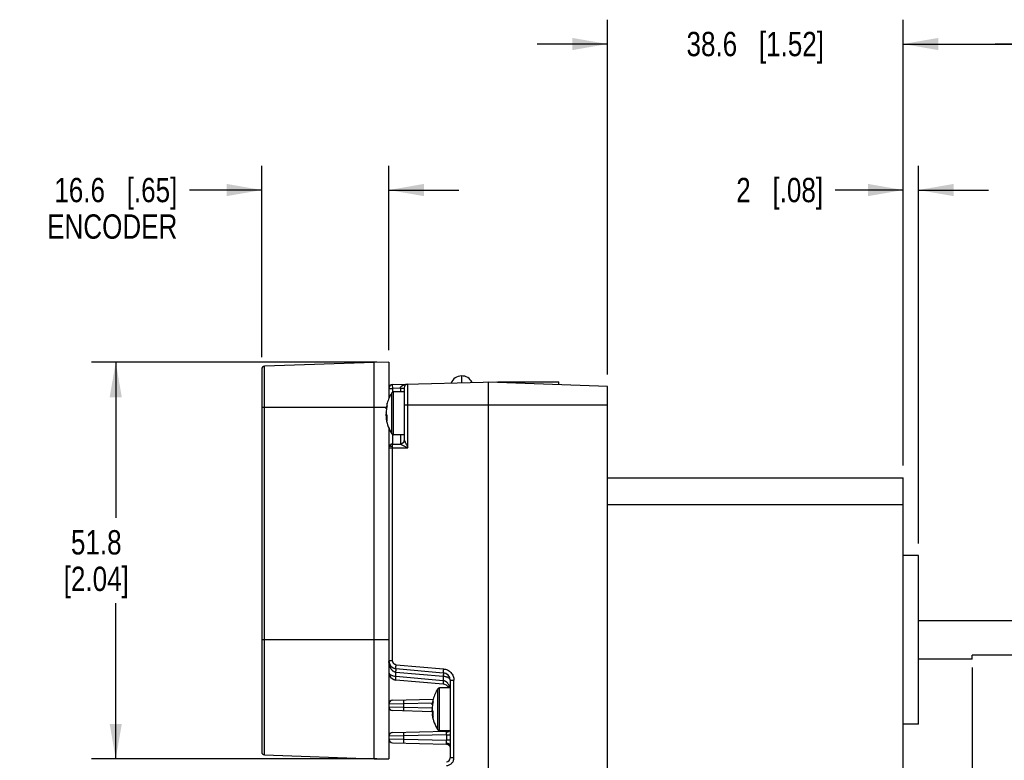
# Model space of a CAD drawing. Header units: inches. Extents: x 0 to 22, y 0 to 17.
# Tile 9 of 32: x 5.3 to 10.4, y 6.3 to 10.1. Entities that reach past the tile are written whole.
import ezdxf

# ---------------------------------------------------------------- set-up
doc = ezdxf.new("R2010")
doc.units = ezdxf.units.IN
doc.header["$LTSCALE"] = 1.21
doc.header["$MEASUREMENT"] = 0
doc.layers.get('0').update_dxf_attribs({"linetype": 'CONTINUOUS'})
doc.layers.add('DIMENSIONS', color=7, linetype='CONTINUOUS')
doc.styles.get("Standard").update_dxf_attribs({"font": 'txt', "width": 0.8})
doc.dimstyles.new('DIMSTYLE_1', dxfattribs={"dimtxt": 0.125, "dimasz": 0.18, "dimexe": 0.18, "dimexo": 0.0625, "dimgap": 0.09, "dimtad": 0, "dimtih": 1, "dimtoh": 1, "dimdec": 1, "dimdsep": 46, "dimtxsty": 'STANDARD', "dimblk": '_FILLED', "dimblk1": '_FILLED', "dimblk2": '_FILLED', "dimcen": 0.09, "dimadec": 0, "dimazin": 0, "dimtfac": 1, "dimtdec": 1, "dimtofl": 0, "dimtmove": 0, "dimatfit": 3, "dimldrblk": '_FILLED', "dimfxl": 1, "dimtolj": 1, "dimarcsym": 0})
doc.dimstyles.new('DIMSTYLE_5', dxfattribs={"dimtxt": 0.125, "dimasz": 0.18, "dimexe": 0.18, "dimexo": 0.0625, "dimgap": 0.09, "dimtad": 0, "dimtih": 1, "dimtoh": 1, "dimdec": 1, "dimdsep": 46, "dimtxsty": 'STANDARD', "dimblk": '_FILLED', "dimblk1": '_FILLED', "dimblk2": '_FILLED', "dimcen": 0.09, "dimadec": 0, "dimazin": 0, "dimtp": 0.1, "dimtm": 0.1, "dimtfac": 1, "dimtdec": 1, "dimtofl": 0, "dimtmove": 0, "dimatfit": 3, "dimldrblk": '_FILLED', "dimfxl": 1, "dimtolj": 1, "dimarcsym": 0})

# ---------------------------------------------------------------- blocks, each defined once
blk = doc.blocks.new('_FILLED')
at = {"color": 0, "linetype": 'BYBLOCK'}
blk.add_solid([(0, 0), (-1, 0.174), (-1, -0.174)], dxfattribs=at)
blk = doc.blocks.new('*D9')
at = {"layer": 'DIMENSIONS', "color": 2, "linetype": 'CONTINUOUS'}
for p, q in [((10.1978, 6.7347), (10.1978, 5.1448)), ((10.7883, 6.7347), (10.7883, 5.1448)), ((10.1978, 5.2698), (10.4931, 5.2698)), ((10.7883, 5.2698), (10.4931, 5.2698)), ((10.4931, 5.2698), (10.9791, 5.2698))]:
    blk.add_line(p, q, dxfattribs=at)
at = {"layer": 'DIMENSIONS', "color": 2, "linetype": 'CONTINUOUS', "xscale": 0.18, "yscale": 0.18, "zscale": 0.18, "rotation": 180}
blk.add_blockref('_FILLED', (10.1978, 5.2698), dxfattribs=at)
at = {"layer": 'DIMENSIONS', "color": 2, "linetype": 'CONTINUOUS', "xscale": 0.18, "yscale": 0.18, "zscale": 0.18}
blk.add_blockref('_FILLED', (10.7883, 5.2698), dxfattribs=at)
at = {"layer": 'DIMENSIONS', "color": 2, "linetype": 'CONTINUOUS', "insert": (11.0416, 5.3323), "char_height": 0.125, "width": 1.325, "attachment_point": 1, "line_spacing_factor": 0.9}
blk.add_mtext('15{\\Ftxt.shx;\\W1.000000;\\H0.125000; }[.59] FLAT', dxfattribs=at)
blk = doc.blocks.new('*D11')
at = {"layer": 'DIMENSIONS', "color": 2, "linetype": 'CONTINUOUS'}
for p, q in [((6.5487, 8.3288), (6.5487, 9.3118)), ((7.2017, 8.3647), (7.2017, 9.3118)), ((6.5487, 9.1868), (6.1776, 9.1868)), ((7.2017, 9.1868), (7.5617, 9.1868))]:
    blk.add_line(p, q, dxfattribs=at)
at = {"layer": 'DIMENSIONS', "color": 2, "linetype": 'CONTINUOUS', "xscale": 0.18, "yscale": 0.18, "zscale": 0.18}
blk.add_blockref('_FILLED', (6.5487, 9.1868), dxfattribs=at)
at = {"layer": 'DIMENSIONS', "color": 2, "linetype": 'CONTINUOUS', "xscale": 0.18, "yscale": 0.18, "zscale": 0.18, "rotation": 180}
blk.add_blockref('_FILLED', (7.2017, 9.1868), dxfattribs=at)
at = {"layer": 'DIMENSIONS', "color": 2, "linetype": 'CONTINUOUS', "insert": (6.1151, 9.2493), "char_height": 0.125, "width": 1.025, "attachment_point": 3, "line_spacing_factor": 0.9}
blk.add_mtext('16.6{\\Ftxt.shx;\\W1.000000;\\H0.125000; }[.65]\\PENCODER', dxfattribs=at)
blk = doc.blocks.new('*D14')
at = {"layer": 'DIMENSIONS', "color": 2, "linetype": 'CONTINUOUS'}
for p, q in [((8.3238, 8.2396), (8.3238, 10.0618)), ((9.8435, 7.7711), (9.8435, 10.0618)), ((8.3238, 9.9368), (7.9638, 9.9368)), ((9.8435, 9.9368), (10.2035, 9.9368))]:
    blk.add_line(p, q, dxfattribs=at)
at = {"layer": 'DIMENSIONS', "color": 2, "linetype": 'CONTINUOUS', "xscale": 0.18, "yscale": 0.18, "zscale": 0.18}
blk.add_blockref('_FILLED', (8.3238, 9.9368), dxfattribs=at)
at = {"layer": 'DIMENSIONS', "color": 2, "linetype": 'CONTINUOUS', "xscale": 0.18, "yscale": 0.18, "zscale": 0.18, "rotation": 180}
blk.add_blockref('_FILLED', (9.8435, 9.9368), dxfattribs=at)
at = {"layer": 'DIMENSIONS', "color": 2, "linetype": 'CONTINUOUS', "insert": (9.0836, 9.9993), "char_height": 0.125, "width": 1.125, "attachment_point": 2, "line_spacing_factor": 0.9}
blk.add_mtext('38.6{\\Ftxt.shx;\\W1.000000;\\H0.125000; }[1.52]', dxfattribs=at)
blk = doc.blocks.new('*D15')
at = {"layer": 'DIMENSIONS', "color": 2, "linetype": 'CONTINUOUS'}
for p, q in [((9.8435, 7.7711), (9.8435, 9.3118)), ((9.9222, 7.3715), (9.9222, 9.3118)), ((9.8435, 9.1868), (9.4945, 9.1868)), ((9.9222, 9.1868), (10.2822, 9.1868))]:
    blk.add_line(p, q, dxfattribs=at)
at = {"layer": 'DIMENSIONS', "color": 2, "linetype": 'CONTINUOUS', "xscale": 0.18, "yscale": 0.18, "zscale": 0.18}
blk.add_blockref('_FILLED', (9.8435, 9.1868), dxfattribs=at)
at = {"layer": 'DIMENSIONS', "color": 2, "linetype": 'CONTINUOUS', "xscale": 0.18, "yscale": 0.18, "zscale": 0.18, "rotation": 180}
blk.add_blockref('_FILLED', (9.9222, 9.1868), dxfattribs=at)
at = {"layer": 'DIMENSIONS', "color": 2, "linetype": 'CONTINUOUS', "insert": (9.432, 9.2493), "char_height": 0.125, "width": 0.725, "attachment_point": 3, "line_spacing_factor": 0.9}
blk.add_mtext('2{\\Ftxt.shx;\\W1.000000;\\H0.125000; }[.08]', dxfattribs=at)
blk = doc.blocks.new('*D16')
at = {"layer": 'DIMENSIONS', "color": 2, "linetype": 'CONTINUOUS'}
for p, q in [((9.8435, 7.7711), (9.8435, 10.0618)), ((10.7883, 7.0369), (10.7883, 10.0618)), ((9.8435, 9.9368), (10.3159, 9.9368)), ((10.7883, 9.9368), (10.3159, 9.9368)), ((10.3159, 9.9368), (10.9164, 9.9368))]:
    blk.add_line(p, q, dxfattribs=at)
at = {"layer": 'DIMENSIONS', "color": 2, "linetype": 'CONTINUOUS', "xscale": 0.18, "yscale": 0.18, "zscale": 0.18, "rotation": 180}
blk.add_blockref('_FILLED', (9.8435, 9.9368), dxfattribs=at)
at = {"layer": 'DIMENSIONS', "color": 2, "linetype": 'CONTINUOUS', "xscale": 0.18, "yscale": 0.18, "zscale": 0.18}
blk.add_blockref('_FILLED', (10.7883, 9.9368), dxfattribs=at)
at = {"layer": 'DIMENSIONS', "color": 2, "linetype": 'CONTINUOUS', "insert": (10.9789, 9.9993), "char_height": 0.125, "width": 0.825, "attachment_point": 1, "line_spacing_factor": 0.9}
blk.add_mtext('24{\\Ftxt.shx;\\W1.000000;\\H0.125000; }[.94]', dxfattribs=at)
blk = doc.blocks.new('*D18')
at = {"layer": 'DIMENSIONS', "color": 2, "linetype": 'CONTINUOUS'}
for p, q in [((7.1392, 8.3022), (5.6737, 8.3022)), ((5.7987, 8.3022), (5.7987, 7.5022)), ((5.7987, 6.2646), (5.7987, 7.0647)), ((7.1392, 6.2646), (5.6737, 6.2646))]:
    blk.add_line(p, q, dxfattribs=at)
at = {"layer": 'DIMENSIONS', "color": 2, "linetype": 'CONTINUOUS', "xscale": 0.18, "yscale": 0.18, "zscale": 0.18}
for p, rotation in [((5.7987, 8.3022), 90), ((5.7987, 6.2646), 270)]:
    blk.add_blockref('_FILLED', p, dxfattribs=dict(at, rotation=rotation))
at = {"layer": 'DIMENSIONS', "color": 2, "linetype": 'CONTINUOUS', "insert": (5.6987, 7.4397), "char_height": 0.125, "width": 0.6, "attachment_point": 2, "line_spacing_factor": 0.9}
blk.add_mtext('51.8\\P[2.04]', dxfattribs=at)

msp = doc.modelspace()

# ---------------------------------------------------------------- linework, layer by layer
at = {"color": 7, "linetype": 'CONTINUOUS'}
for p, q in [((7.1267, 8.3009), (6.5632, 8.2812)), ((7.2017, 8.3022), (7.1267, 8.3009)), ((7.1267, 6.2659), (7.1267, 8.3009)), ((7.2017, 8.3022), (7.2017, 8.1168)), ((6.5487, 8.2663), (6.5487, 6.3006)), ((6.5632, 6.2856), (6.5632, 8.2812)), ((7.2209, 8.1877), (7.7529, 8.2016)), ((7.5757, 8.1969), (7.5757, 8.2318)), ((7.7135, 6.0198), (7.7135, 8.2006)), ((8.3238, 8.1771), (7.7135, 8.2006)), ((7.7293, 8.1999), (7.7293, 8.201)), ((7.7372, 8.1996), (7.7372, 8.2012)), ((7.753, 8.199), (7.7529, 8.2016)), ((7.7608, 8.1987), (7.7608, 8.2023)), ((7.7608, 8.2023), (8.0738, 8.2023)), ((8.0738, 8.1867), (8.0738, 8.2023)), ((7.2017, 8.168), (7.2214, 8.168)), ((7.2165, 7.9344), (7.2165, 8.145)), ((7.2214, 8.168), (7.2209, 8.1877)), ((7.2608, 8.169), (7.2214, 8.168)), ((7.2214, 8.1491), (7.2214, 8.168)), ((7.2255, 7.9295), (7.2255, 8.1499)), ((7.2805, 8.1499), (7.2255, 8.1499)), ((7.2608, 8.169), (7.2608, 8.1695)), ((7.2608, 8.169), (7.2608, 8.1499)), ((7.2608, 8.169), (7.2805, 8.169)), ((7.2805, 8.17), (7.2805, 7.9018)), ((7.2996, 7.8625), (7.2996, 8.1897)), ((8.3238, 6.0432), (8.3238, 8.1771)), ((6.5487, 8.0709), (7.1885, 8.0709)), ((7.1878, 8.0662), (7.1883, 8.0701)), ((7.1878, 8.0631), (7.1878, 8.0662)), ((7.1903, 8.066), (7.1878, 8.0662)), ((7.1878, 8.0631), (7.1896, 8.0631)), ((7.1878, 8.0523), (7.1878, 8.0419)), ((7.2805, 8.0826), (8.3238, 8.0826)), ((7.1878, 8.0272), (7.1878, 8.0376)), ((7.1891, 8.0375), (7.1878, 8.0376)), ((7.1878, 8.0272), (7.1934, 8.0276)), ((7.1878, 8.0163), (7.1929, 8.0165)), ((7.1878, 8.0163), (7.1878, 8.0132)), ((7.1878, 8.0132), (7.1883, 8.0093)), ((7.2017, 7.9626), (7.2017, 6.2646)), ((7.2214, 7.8822), (7.2214, 7.9303)), ((7.2805, 7.9295), (7.2255, 7.9295)), ((7.2608, 7.9295), (7.2608, 7.8822)), ((7.2017, 7.8629), (7.2017, 7.8628)), ((7.2017, 7.8628), (7.2017, 7.8626)), ((7.2017, 7.8625), (7.2996, 7.8625)), ((7.2019, 7.8648), (7.2018, 7.8646)), ((7.2018, 7.8646), (7.2018, 7.8645)), ((7.2018, 7.8645), (7.2018, 7.8644)), ((7.2018, 7.8644), (7.2018, 7.8642)), ((7.202, 7.8655), (7.2019, 7.8654)), ((7.2019, 7.8654), (7.2019, 7.8652)), ((7.2019, 7.8652), (7.2019, 7.865)), ((7.2019, 7.865), (7.2019, 7.8649)), ((7.2019, 7.8649), (7.2019, 7.8648)), ((7.2021, 7.8661), (7.202, 7.866)), ((7.202, 7.866), (7.202, 7.8659)), ((7.202, 7.8659), (7.202, 7.8658)), ((7.202, 7.8658), (7.202, 7.8656)), ((7.202, 7.8656), (7.202, 7.8655)), ((7.2022, 7.8666), (7.2021, 7.8664)), ((7.2021, 7.8664), (7.2021, 7.8661)), ((7.2023, 7.8671), (7.2022, 7.8668)), ((7.2022, 7.8668), (7.2022, 7.8666)), ((7.2024, 7.8674), (7.2023, 7.8672)), ((7.2023, 7.8672), (7.2023, 7.8671)), ((7.2025, 7.8679), (7.2024, 7.8675)), ((7.2025, 7.8679), (7.2024, 7.8676)), ((7.2024, 7.8676), (7.2025, 7.8677)), ((7.2024, 7.8675), (7.2024, 7.8674)), ((7.2024, 7.8675), (7.2024, 7.8675)), ((7.2026, 7.8681), (7.2025, 7.8679)), ((7.2025, 7.868), (7.2026, 7.8681)), ((7.2025, 7.8679), (7.2025, 7.868)), ((7.2025, 7.8678), (7.2025, 7.8679)), ((7.2032, 7.8699), (7.2026, 7.8683)), ((7.2026, 7.8681), (7.2027, 7.8684)), ((7.2026, 7.8681), (7.2026, 7.8682)), ((7.2027, 7.8684), (7.2028, 7.8687)), ((7.2027, 7.8683), (7.2027, 7.8684)), ((7.2028, 7.8686), (7.2028, 7.8688)), ((7.2028, 7.8688), (7.2028, 7.8688)), ((7.2112, 7.8717), (7.2113, 7.8717)), ((7.2113, 7.8717), (7.2114, 7.8717)), ((7.2114, 7.8717), (7.2115, 7.8716)), ((7.2115, 7.8716), (7.2116, 7.8716)), ((7.2116, 7.8716), (7.2117, 7.8716)), ((7.2117, 7.8716), (7.2119, 7.8716)), ((7.2119, 7.8716), (7.213, 7.8713)), ((7.213, 7.8713), (7.2132, 7.8713)), ((7.2132, 7.8713), (7.2133, 7.8713)), ((7.2133, 7.8713), (7.2134, 7.8713)), ((7.2134, 7.8713), (7.2135, 7.8712)), ((7.2135, 7.8712), (7.2136, 7.8712)), ((7.2136, 7.8712), (7.2137, 7.8712)), ((7.2137, 7.8712), (7.2138, 7.8712)), ((7.2138, 7.8712), (7.2139, 7.8711)), ((7.2139, 7.8711), (7.214, 7.8711)), ((7.214, 7.8711), (7.214, 7.8711)), ((7.214, 7.8711), (7.2141, 7.8711)), ((7.2141, 7.8711), (7.2142, 7.8711)), ((7.2142, 7.8711), (7.2142, 7.871)), ((7.2142, 7.871), (7.2143, 7.871)), ((7.2143, 7.871), (7.2144, 7.871)), ((7.2144, 7.871), (7.2144, 7.871)), ((7.2144, 7.871), (7.2145, 7.871)), ((7.2145, 7.871), (7.2146, 7.8709)), ((7.2146, 7.8709), (7.2146, 7.8709)), ((7.2146, 7.8709), (7.2146, 7.8709)), ((7.2146, 7.8709), (7.2147, 7.8709)), ((7.2147, 7.8709), (7.2147, 7.8709)), ((7.2147, 7.8709), (7.2148, 7.8709)), ((7.2148, 7.8709), (7.2148, 7.8709)), ((7.2148, 7.8709), (7.2149, 7.8708)), ((7.2149, 7.8708), (7.2149, 7.8708)), ((7.2149, 7.8708), (7.215, 7.8708)), ((7.215, 7.8708), (7.215, 7.8708)), ((7.215, 7.8708), (7.215, 7.8708)), ((7.215, 7.8708), (7.2151, 7.8708)), ((7.2151, 7.8708), (7.2151, 7.8708)), ((7.2151, 7.8708), (7.2152, 7.8707)), ((7.2152, 7.8707), (7.2152, 7.8707)), ((7.2152, 7.8707), (7.2152, 7.8707)), ((7.2152, 7.8707), (7.2152, 7.8707)), ((7.2152, 7.8707), (7.2153, 7.8707)), ((7.2202, 7.8822), (7.2185, 7.882)), ((7.2214, 7.8822), (7.2202, 7.8822)), ((7.2209, 6.7681), (7.2209, 7.8625)), ((7.2214, 7.8822), (7.2608, 7.8822)), ((7.2608, 7.8822), (7.2996, 7.8625)), ((7.2621, 7.8823), (7.2619, 7.8823)), ((7.2624, 7.8823), (7.2621, 7.8823)), ((7.2621, 7.8823), (7.2621, 7.8823)), ((7.2627, 7.8823), (7.2624, 7.8823)), ((8.3238, 7.7086), (9.8435, 7.7086)), ((9.8435, 6.0432), (9.8435, 7.7086)), ((8.3238, 7.5708), (9.8435, 7.5708)), ((9.9222, 7.309), (9.8435, 7.309)), ((9.9222, 6.4429), (9.9222, 7.309)), ((10.7883, 6.9744), (9.9222, 6.9744)), ((7.2017, 6.8759), (6.5487, 6.8759)), ((10.1978, 6.7775), (9.9222, 6.7775)), ((10.7883, 6.7972), (10.1978, 6.7972)), ((10.1978, 6.7775), (10.1978, 6.7972)), ((7.2209, 6.7681), (7.2017, 6.7681)), ((7.2056, 6.7513), (7.2069, 6.7486)), ((7.2102, 6.7437), (7.2116, 6.7421)), ((7.2377, 6.7289), (7.2376, 6.7292)), ((7.2376, 6.7289), (7.4808, 6.7076)), ((7.2389, 6.7485), (7.482, 6.7272)), ((7.2022, 6.7035), (7.2027, 6.7005)), ((7.2027, 6.7006), (7.2035, 6.6976)), ((7.2035, 6.6977), (7.2045, 6.6947)), ((7.2045, 6.6948), (7.2057, 6.6919)), ((7.2057, 6.692), (7.2071, 6.6894)), ((7.207, 6.6894), (7.2086, 6.6869)), ((7.2085, 6.687), (7.2102, 6.6847)), ((7.2102, 6.6847), (7.212, 6.6826)), ((7.2119, 6.6826), (7.2139, 6.6806)), ((7.2139, 6.6806), (7.216, 6.6787)), ((7.216, 6.6788), (7.2182, 6.677)), ((7.2182, 6.6771), (7.2205, 6.6755)), ((7.2377, 6.6895), (7.2377, 6.7093)), ((7.4808, 6.688), (7.2377, 6.7093)), ((7.2377, 6.6895), (7.4808, 6.6682)), ((7.4808, 6.688), (7.4808, 6.6682)), ((7.2204, 6.6755), (7.2228, 6.6742)), ((7.2228, 6.6742), (7.2252, 6.673)), ((7.2252, 6.673), (7.2277, 6.672)), ((7.2277, 6.672), (7.2303, 6.6712)), ((7.2302, 6.6712), (7.2328, 6.6706)), ((7.2328, 6.6706), (7.2354, 6.6701)), ((7.2354, 6.6701), (7.2376, 6.6699)), ((7.4808, 6.6486), (7.2376, 6.6699)), ((7.4617, 6.4094), (7.4617, 6.6299)), ((7.5167, 6.6299), (7.4617, 6.6299)), ((7.5099, 6.6314), (7.5109, 6.6299)), ((7.5167, 6.6684), (7.5167, 6.27)), ((7.5167, 6.6684), (7.5359, 6.6684)), ((7.5359, 6.27), (7.5359, 6.6684)), ((7.4527, 6.4143), (7.4527, 6.6249)), ((7.2784, 6.5474), (7.2017, 6.5459)), ((7.2018, 6.5472), (7.2017, 6.5459)), ((7.2018, 6.5471), (7.2017, 6.5459)), ((7.2017, 6.5323), (7.2784, 6.5308)), ((7.202, 6.5488), (7.2018, 6.5471)), ((7.2023, 6.5505), (7.202, 6.5488)), ((7.2028, 6.5521), (7.2023, 6.5504)), ((7.2034, 6.5537), (7.2028, 6.552)), ((7.2042, 6.5552), (7.2034, 6.5536)), ((7.2051, 6.5567), (7.2042, 6.5551)), ((7.2061, 6.5581), (7.2051, 6.5566)), ((7.2073, 6.5594), (7.2061, 6.558)), ((7.2086, 6.5606), (7.2073, 6.5594)), ((7.21, 6.5617), (7.2085, 6.5606)), ((7.2114, 6.5627), (7.2099, 6.5617)), ((7.2129, 6.5635), (7.2113, 6.5627)), ((7.2133, 6.5638), (7.2128, 6.5635)), ((7.2209, 6.5656), (7.4291, 6.571)), ((7.4248, 6.5512), (7.2784, 6.5474)), ((7.2784, 6.5308), (7.2784, 6.5474)), ((7.2784, 6.5308), (7.424, 6.527)), ((7.424, 6.5461), (7.4246, 6.55)), ((7.424, 6.5431), (7.424, 6.5461)), ((7.4265, 6.5459), (7.424, 6.5461)), ((7.424, 6.5431), (7.4259, 6.543)), ((7.424, 6.5322), (7.424, 6.5218)), ((7.424, 6.5073), (7.2209, 6.5126)), ((7.424, 6.5071), (7.424, 6.5175)), ((7.4253, 6.5174), (7.424, 6.5175)), ((7.424, 6.5071), (7.4296, 6.5075)), ((7.424, 6.4962), (7.4292, 6.4964)), ((7.424, 6.4962), (7.424, 6.4931)), ((7.424, 6.4931), (7.4246, 6.4892)), ((9.9222, 6.4429), (9.8435, 6.4429)), ((7.2784, 6.3824), (7.2017, 6.3809)), ((7.2018, 6.3822), (7.2017, 6.3809)), ((7.202, 6.3839), (7.2018, 6.3822)), ((7.2023, 6.3855), (7.202, 6.3838)), ((7.2028, 6.3871), (7.2023, 6.3855)), ((7.2034, 6.3887), (7.2028, 6.3871)), ((7.2042, 6.3903), (7.2034, 6.3887)), ((7.2051, 6.3917), (7.2042, 6.3902)), ((7.2061, 6.3931), (7.2051, 6.3917)), ((7.2073, 6.3945), (7.2061, 6.3931)), ((7.2086, 6.3957), (7.2073, 6.3944)), ((7.21, 6.3968), (7.2085, 6.3957)), ((7.2114, 6.3978), (7.2099, 6.3968)), ((7.2129, 6.3986), (7.2113, 6.3977)), ((7.2133, 6.3988), (7.2128, 6.3986)), ((7.2209, 6.4006), (7.4975, 6.4079)), ((7.4975, 6.3882), (7.2784, 6.3824)), ((7.2784, 6.3658), (7.2784, 6.3824)), ((7.5167, 6.4094), (7.4617, 6.4094)), ((7.4975, 6.3882), (7.4977, 6.4021)), ((7.4975, 6.3882), (7.4975, 6.3601)), ((7.4975, 6.3882), (7.5167, 6.3882)), ((7.2017, 6.3673), (7.2784, 6.3658)), ((7.2209, 6.3477), (7.4976, 6.3404)), ((7.2784, 6.3658), (7.4975, 6.3601)), ((7.5167, 6.3601), (7.4975, 6.3601)), ((7.4977, 6.3462), (7.4975, 6.3601)), ((7.4976, 6.3405), (7.4977, 6.3462)), ((7.5156, 6.3269), (7.5159, 6.326)), ((7.5159, 6.326), (7.5161, 6.3253)), ((6.5632, 6.2856), (7.1267, 6.2659)), ((7.1267, 6.2659), (7.2017, 6.2646)), ((7.5359, 6.27), (7.5167, 6.27))]:
    msp.add_line(p, q, dxfattribs=at)
for points in [[(7.2804, 7.9004), (7.2804, 7.9002), (7.2804, 7.9), (7.2803, 7.8998), (7.2803, 7.8996), (7.2803, 7.8994), (7.2803, 7.8992), (7.2802, 7.899), (7.2802, 7.8987), (7.2801, 7.8985), (7.2801, 7.8982), (7.28, 7.898), (7.28, 7.8977), (7.2799, 7.8975), (7.2798, 7.8972), (7.2798, 7.897), (7.2797, 7.8967), (7.2796, 7.8964), (7.2795, 7.8961), (7.2794, 7.8959), (7.2793, 7.8956), (7.2792, 7.8953), (7.2791, 7.895), (7.279, 7.8947), (7.2788, 7.8944), (7.2787, 7.8941), (7.2785, 7.8938), (7.2784, 7.8934), (7.2782, 7.8931), (7.278, 7.8928), (7.2779, 7.8925), (7.2777, 7.8921), (7.2775, 7.8918), (7.2772, 7.8915), (7.277, 7.8912), (7.2768, 7.8908), (7.2765, 7.8905), (7.2763, 7.8901), (7.276, 7.8898), (7.2757, 7.8894), (7.2754, 7.8891), (7.275, 7.8887), (7.2747, 7.8884), (7.2744, 7.888), (7.274, 7.8877), (7.2737, 7.8874), (7.2733, 7.8871), (7.273, 7.8868), (7.2726, 7.8865), (7.2723, 7.8862), (7.272, 7.886), (7.2716, 7.8857), (7.2713, 7.8855), (7.271, 7.8853), (7.2706, 7.8851), (7.2703, 7.8849), (7.27, 7.8847), (7.2697, 7.8845), (7.2693, 7.8844), (7.269, 7.8842), (7.2687, 7.884), (7.2684, 7.8839), (7.2681, 7.8838), (7.2677, 7.8836), (7.2674, 7.8835), (7.2671, 7.8834), (7.2668, 7.8833), (7.2665, 7.8832), (7.2662, 7.8831), (7.2659, 7.883), (7.2656, 7.8829), (7.2653, 7.8828), (7.265, 7.8827), (7.2647, 7.8827), (7.2644, 7.8826), (7.2642, 7.8825), (7.2639, 7.8825)], [(7.2805, 7.9018), (7.2805, 7.9017), (7.2805, 7.9016), (7.2805, 7.9015), (7.2805, 7.9013), (7.2805, 7.9012), (7.2805, 7.9011), (7.2804, 7.9009), (7.2804, 7.9007), (7.2804, 7.9006), (7.2804, 7.9004)], [(7.2018, 7.8642), (7.2018, 7.8641), (7.2018, 7.864), (7.2018, 7.8639), (7.2018, 7.8638), (7.2018, 7.8637), (7.2018, 7.8636), (7.2018, 7.8635), (7.2018, 7.8634), (7.2018, 7.8633), (7.2017, 7.8633), (7.2017, 7.8632), (7.2017, 7.8631), (7.2017, 7.8629)], [(7.2028, 7.8687), (7.2027, 7.8685), (7.2027, 7.8684), (7.2026, 7.8683), (7.2026, 7.8682), (7.2026, 7.8681)], [(7.2032, 7.8698), (7.2032, 7.8697), (7.2031, 7.8696), (7.2031, 7.8695), (7.203, 7.8693), (7.2029, 7.8692), (7.2029, 7.8691), (7.2028, 7.8689), (7.2028, 7.8688), (7.2028, 7.8687)], [(7.2029, 7.8689), (7.2029, 7.869), (7.2029, 7.869), (7.2029, 7.8691), (7.203, 7.8692), (7.203, 7.8693), (7.203, 7.8694), (7.2031, 7.8695), (7.2031, 7.8695), (7.2031, 7.8696), (7.2032, 7.8697), (7.2032, 7.8698), (7.2033, 7.8699), (7.2033, 7.87), (7.2033, 7.8701), (7.2034, 7.8702), (7.2034, 7.8703), (7.2035, 7.8704), (7.2035, 7.8705), (7.2036, 7.8706), (7.2036, 7.8706), (7.2037, 7.8707), (7.2037, 7.8708), (7.2038, 7.8709), (7.2038, 7.871), (7.2039, 7.8711), (7.2039, 7.8712), (7.204, 7.8713), (7.2041, 7.8715), (7.2041, 7.8716), (7.2042, 7.8717), (7.2043, 7.8718), (7.2043, 7.8719), (7.2044, 7.872), (7.2045, 7.8721), (7.2045, 7.8722), (7.2046, 7.8723), (7.2047, 7.8724), (7.2048, 7.8725), (7.2049, 7.8727), (7.2049, 7.8728), (7.205, 7.8729), (7.2051, 7.873), (7.2052, 7.8731), (7.2053, 7.8732), (7.2054, 7.8733), (7.2055, 7.8735), (7.2056, 7.8736), (7.2057, 7.8737), (7.2058, 7.8738), (7.2059, 7.8739), (7.206, 7.874), (7.2061, 7.8741), (7.2062, 7.8742), (7.2063, 7.8743), (7.2065, 7.8744), (7.2066, 7.8745), (7.2067, 7.8746), (7.2068, 7.8746), (7.2069, 7.8747), (7.207, 7.8748), (7.2071, 7.8749), (7.2073, 7.8749), (7.2074, 7.875), (7.2075, 7.875), (7.2076, 7.875), (7.2077, 7.875), (7.2078, 7.875), (7.2079, 7.875), (7.2079, 7.875), (7.208, 7.8749), (7.2081, 7.8749), (7.2081, 7.8748), (7.2082, 7.8748), (7.2082, 7.8747), (7.2082, 7.8746), (7.2083, 7.8745), (7.2083, 7.8744), (7.2083, 7.8743), (7.2084, 7.8743), (7.2084, 7.8741)], [(7.2185, 7.882), (7.2169, 7.8817), (7.2154, 7.8812), (7.2138, 7.8806), (7.2123, 7.8799), (7.2108, 7.879), (7.2094, 7.878), (7.2081, 7.8769), (7.2069, 7.8756), (7.2058, 7.8743), (7.2048, 7.8729), (7.2039, 7.8714), (7.2032, 7.8699)], [(7.2084, 7.8741), (7.2084, 7.874), (7.2085, 7.8739), (7.2085, 7.8738), (7.2085, 7.8737), (7.2086, 7.8736), (7.2086, 7.8736), (7.2086, 7.8735), (7.2087, 7.8734), (7.2087, 7.8733), (7.2087, 7.8733), (7.2088, 7.8732), (7.2088, 7.8731), (7.2089, 7.8731), (7.2089, 7.873), (7.209, 7.8729), (7.209, 7.8729), (7.2091, 7.8728), (7.2091, 7.8728), (7.2092, 7.8727), (7.2092, 7.8727), (7.2093, 7.8726), (7.2093, 7.8726), (7.2094, 7.8725), (7.2094, 7.8725), (7.2095, 7.8724), (7.2095, 7.8724), (7.2096, 7.8723), (7.2097, 7.8723), (7.2097, 7.8723), (7.2098, 7.8722), (7.2098, 7.8722), (7.2099, 7.8722), (7.21, 7.8721), (7.21, 7.8721), (7.2101, 7.8721), (7.2101, 7.8721), (7.2102, 7.872), (7.2103, 7.872), (7.2103, 7.872), (7.2104, 7.872), (7.2104, 7.872), (7.2105, 7.8719), (7.2106, 7.8719), (7.2106, 7.8719), (7.2107, 7.8719), (7.2107, 7.8719), (7.2108, 7.8718), (7.2109, 7.8718), (7.2109, 7.8718), (7.211, 7.8718), (7.211, 7.8718), (7.2111, 7.8718), (7.2111, 7.8717), (7.2112, 7.8717)], [(7.2153, 7.8707), (7.2153, 7.8707), (7.2153, 7.8707)], [(7.2639, 7.8825), (7.2636, 7.8825), (7.2633, 7.8824), (7.2631, 7.8824), (7.2628, 7.8823), (7.2627, 7.8823)], [(7.2017, 6.7681), (7.2018, 6.7658), (7.2021, 6.7629), (7.2026, 6.7599), (7.2034, 6.757), (7.2044, 6.7541), (7.2056, 6.7513)], [(7.2069, 6.7486), (7.2085, 6.7461), (7.2102, 6.7437), (7.2121, 6.7415)], [(7.2121, 6.7415), (7.2141, 6.7395), (7.2163, 6.7376), (7.2187, 6.7358), (7.2212, 6.7342), (7.2239, 6.7328), (7.2267, 6.7315), (7.2295, 6.7305), (7.2324, 6.7297), (7.2353, 6.7292), (7.2376, 6.7289)], [(7.2017, 6.7091), (7.2018, 6.7063), (7.2022, 6.7035)], [(7.5041, 6.6383), (7.5044, 6.638), (7.5058, 6.6365), (7.5073, 6.6349), (7.5086, 6.6332), (7.5099, 6.6314)], [(7.2017, 6.5323), (7.2018, 6.531), (7.202, 6.5293), (7.2023, 6.5277), (7.2028, 6.5261), (7.2034, 6.5245), (7.2042, 6.523), (7.2051, 6.5215), (7.2061, 6.5201), (7.2073, 6.5187), (7.2086, 6.5175), (7.21, 6.5164), (7.2114, 6.5155), (7.2129, 6.5146), (7.2133, 6.5144)], [(7.2017, 6.3673), (7.2018, 6.3661), (7.202, 6.3644), (7.2023, 6.3628), (7.2028, 6.3611), (7.2034, 6.3596), (7.2042, 6.358), (7.2051, 6.3565), (7.2061, 6.3551), (7.2073, 6.3538), (7.2086, 6.3526), (7.21, 6.3515), (7.2114, 6.3505), (7.2129, 6.3497), (7.2133, 6.3495)], [(7.4976, 6.3404), (7.4988, 6.3403), (7.5005, 6.3401), (7.5021, 6.3397), (7.5037, 6.3392), (7.5052, 6.3385), (7.5068, 6.3377), (7.5082, 6.3368), (7.5096, 6.3357), (7.5109, 6.3345), (7.5121, 6.3332), (7.5131, 6.3318), (7.5141, 6.3304), (7.5149, 6.3288), (7.5155, 6.3273), (7.516, 6.3257), (7.5164, 6.324), (7.5166, 6.3224), (7.5167, 6.3207)]]:
    msp.add_lwpolyline(points, dxfattribs=at)
for centre, radius, start, end in [((6.5637, 8.2663), 0.015, 92, 180), ((7.5757, 8.1728), 0.0591, 25.666, 157.3391), ((7.3828, 8.0397), 0.1969, 147.664, 164.6169), ((7.2214, 8.168), 0.0197, 91.5, 180), ((7.2255, 8.1393), 0.0106, 90, 147.664), ((7.3002, 8.17), 0.0197, 91.5, 180), ((7.383, 8.0397), 0.197, 164.6195, 171.1093), ((7.3406, 8.0323), 0.1541, 162.8049, 172.5722), ((7.3402, 8.0464), 0.1537, 162.7924, 171.1053), ((7.2352, 8.0263), 0.0487, 163.9974, 166.6026), ((7.3393, 8.0469), 0.1528, 187.4031, 191.5191), ((7.3828, 8.0397), 0.1969, 188.8884, 212.336), ((7.2255, 7.9401), 0.0106, 212.336, 270), ((7.2628, 7.9019), 0.0177, 354.5281, 0.0001), ((7.2608, 7.9019), 0.0197, 359.6343, 360), ((7.2214, 7.8625), 0.0197, 90, 180), ((7.2608, 7.9019), 0.0197, 270, 275.1961), ((7.2608, 7.8998), 0.0176, 270.0393, 271.2361), ((7.2608, 7.8999), 0.0176, 271.2368, 273.7156), ((7.2608, 7.8999), 0.0177, 273.7157, 275.2837), ((7.2411, 6.7681), 0.0394, 180.009, 264.962), ((7.2411, 6.7091), 0.0394, 180, 264.8669), ((7.4773, 6.6684), 0.0394, 0, 85), ((7.2377, 6.67), 0.000188, 257.3753, 265.0079), ((7.4617, 6.6192), 0.0106, 90, 147.664), ((7.4773, 6.6094), 0.0394, 31.4576, 85), ((7.6191, 6.5196), 0.1969, 147.664, 164.6169), ((7.2214, 6.5459), 0.0197, 91.5, 180), ((7.2214, 6.5323), 0.0197, 180, 268.5), ((7.5768, 6.5123), 0.1541, 162.8049, 172.5722), ((7.6192, 6.5196), 0.197, 164.6195, 171.1093), ((7.5765, 6.5263), 0.1537, 162.7924, 171.1053), ((7.4714, 6.5062), 0.0487, 163.9974, 166.6026), ((7.5756, 6.5268), 0.1528, 187.4031, 191.5191), ((7.6192, 6.5197), 0.197, 188.891, 195.3824), ((7.6191, 6.5196), 0.1969, 188.8884, 212.336), ((7.2214, 6.3809), 0.0197, 91.5, 180), ((7.4617, 6.42), 0.0106, 212.336, 270), ((7.497, 6.4275), 0.0197, 271.5, 292.8052), ((7.2214, 6.3673), 0.0197, 180, 268.5), ((6.5637, 6.3006), 0.015, 180, 268), ((7.497, 6.27), 0.0197, 271.5, 360)]:
    msp.add_arc(centre, radius, start, end, dxfattribs=at)
for points, knots in [([(7.2608, 8.1695), (7.2608, 8.1706), (7.2612, 8.1726), (7.2625, 8.1753), (7.2642, 8.1775), (7.2662, 8.1793), (7.2682, 8.181), (7.271, 8.1829), (7.2742, 8.1844), (7.2777, 8.1858), (7.2816, 8.1871), (7.2868, 8.1884), (7.2932, 8.1894), (7.2975, 8.1897), (7.2996, 8.1897)], [0, 0, 0, 0, 0.066837, 0.128348, 0.187613, 0.244908, 0.299355, 0.352397, 0.462728, 0.523623, 0.58831, 0.72517, 0.86552, 1, 1, 1, 1]), ([(7.2608, 8.1695), (7.2621, 8.1695), (7.2646, 8.1695), (7.2676, 8.1696), (7.2699, 8.1696), (7.2716, 8.1697), (7.2731, 8.1697), (7.2745, 8.1698), (7.2758, 8.1698), (7.2769, 8.1699), (7.2778, 8.1699), (7.2784, 8.1699), (7.2788, 8.17), (7.2792, 8.17), (7.2795, 8.17), (7.2798, 8.17), (7.28, 8.17), (7.2802, 8.17), (7.2803, 8.17), (7.2804, 8.17), (7.2804, 8.17), (7.2804, 8.17), (7.2805, 8.17), (7.2805, 8.17), (7.2805, 8.17), (7.2805, 8.17)], [0, 0, 0, 0, 0.194289, 0.378835, 0.465725, 0.548206, 0.625749, 0.697825, 0.763849, 0.822997, 0.874486, 0.89723, 0.917926, 0.936525, 0.952934, 0.967045, 0.978756, 0.987967, 0.991615, 0.994615, 0.996961, 0.998645, 0.999236, 0.99966, 1, 1, 1, 1]), ([(7.1934, 8.0279), (7.1921, 8.0301), (7.1899, 8.0346), (7.1884, 8.0395), (7.1878, 8.0419)], [0, 0, 0, 0, 0.510465, 1, 1, 1, 1]), ([(7.1934, 8.0779), (7.1931, 8.0803), (7.1927, 8.0849), (7.193, 8.0896), (7.1934, 8.0918)], [0, 0, 0, 0, 0.515373, 1, 1, 1, 1]), ([(7.1878, 8.0163), (7.1884, 8.0139), (7.1899, 8.0091), (7.1921, 8.0045), (7.1934, 8.0023)], [0, 0, 0, 0, 0.489535, 1, 1, 1, 1]), ([(7.1934, 8.0023), (7.1932, 8.0044), (7.1927, 8.0129), (7.1929, 8.0215), (7.1934, 8.0279)], [0, 0, 0, 0, 0.246655, 1, 1, 1, 1]), ([(7.2804, 7.9002), (7.2803, 7.8991), (7.2798, 7.8968), (7.2786, 7.8936), (7.2768, 7.8907), (7.2746, 7.8881), (7.272, 7.8859), (7.269, 7.8841), (7.2658, 7.8828), (7.2636, 7.8824), (7.2624, 7.8823)], [0, 0, 0, 0, 0.125059, 0.249884, 0.374725, 0.50002, 0.625203, 0.750085, 0.874925, 1, 1, 1, 1]), ([(7.2805, 7.9019), (7.2805, 7.9019), (7.2805, 7.9018), (7.2805, 7.9017), (7.2806, 7.9015), (7.2807, 7.9013), (7.2808, 7.901), (7.281, 7.9006), (7.2813, 7.9), (7.2817, 7.8991), (7.2821, 7.8982), (7.2826, 7.8972), (7.2832, 7.8959), (7.2841, 7.8942), (7.2851, 7.892), (7.2862, 7.8897), (7.2874, 7.8873), (7.2887, 7.8846), (7.2907, 7.8806), (7.2933, 7.8754), (7.2965, 7.869), (7.2986, 7.8647), (7.2996, 7.8625)], [0, 0, 0, 0, 0.001781, 0.004913, 0.009325, 0.014931, 0.021644, 0.029372, 0.047511, 0.06862, 0.091967, 0.116823, 0.142454, 0.194368, 0.248107, 0.305321, 0.367657, 0.436291, 0.510497, 0.670835, 0.838377, 1, 1, 1, 1]), ([(7.2209, 7.8625), (7.2209, 7.864), (7.2209, 7.8664), (7.2209, 7.8697), (7.221, 7.872), (7.221, 7.8738), (7.221, 7.8751), (7.2211, 7.8763), (7.2211, 7.8775), (7.2211, 7.8787), (7.2212, 7.8795), (7.2212, 7.8802), (7.2212, 7.8807), (7.2212, 7.8811), (7.2213, 7.8815), (7.2213, 7.8818), (7.2213, 7.882), (7.2214, 7.8821), (7.2214, 7.8822), (7.2214, 7.8822), (7.2214, 7.8822)], [0, 0, 0, 0, 0.218159, 0.366693, 0.50569, 0.572644, 0.637708, 0.700676, 0.761048, 0.818272, 0.871893, 0.897141, 0.920826, 0.942387, 0.961275, 0.976947, 0.988877, 0.996581, 0.998768, 1, 1, 1, 1]), ([(7.2377, 6.7093), (7.236, 6.7095), (7.2327, 6.7102), (7.2283, 6.7121), (7.2244, 6.7145), (7.221, 6.7173), (7.2179, 6.7203), (7.2153, 6.7234), (7.2129, 6.7268), (7.2108, 6.7304), (7.2088, 6.7342), (7.2071, 6.7383), (7.2056, 6.7426), (7.2043, 6.7471), (7.2032, 6.7517), (7.2022, 6.7579), (7.2019, 6.7625), (7.2018, 6.7656)], [0, 0, 0, 0, 0.07099, 0.137288, 0.200515, 0.261278, 0.319558, 0.376272, 0.432783, 0.490373, 0.550107, 0.612008, 0.675563, 0.740254, 0.80558, 0.871034, 1, 1, 1, 1]), ([(7.2389, 6.7485), (7.2377, 6.7486), (7.2352, 6.749), (7.2318, 6.7503), (7.2287, 6.7523), (7.226, 6.7547), (7.2238, 6.7576), (7.2216, 6.762), (7.2209, 6.7657), (7.2209, 6.7681)], [0, 0, 0, 0, 0.126209, 0.251276, 0.37552, 0.499447, 0.623556, 0.748381, 1, 1, 1, 1]), ([(7.2376, 6.7292), (7.2376, 6.7294), (7.2376, 6.7297), (7.2376, 6.7305), (7.2377, 6.7318), (7.2378, 6.7338), (7.2379, 6.7362), (7.2381, 6.7389), (7.2384, 6.743), (7.2387, 6.7463), (7.2389, 6.7485)], [0, 0, 0, 0, 0.020899, 0.049249, 0.126445, 0.228314, 0.351824, 0.493923, 0.651545, 1, 1, 1, 1]), ([(7.2377, 6.7093), (7.2378, 6.7106), (7.238, 6.7131), (7.2382, 6.7167), (7.2383, 6.72), (7.2384, 6.7228), (7.2383, 6.725), (7.2383, 6.7264), (7.2382, 6.7272), (7.2381, 6.7279), (7.238, 6.7284), (7.2379, 6.7286), (7.2378, 6.7288), (7.2377, 6.7289), (7.2377, 6.7289)], [0, 0, 0, 0, 0.1958, 0.379795, 0.547655, 0.69506, 0.817719, 0.868453, 0.911444, 0.946221, 0.972401, 0.982224, 0.989926, 1, 1, 1, 1]), ([(7.482, 6.7272), (7.4818, 6.726), (7.4816, 6.7234), (7.4813, 6.7198), (7.4811, 6.717), (7.481, 6.7149), (7.4809, 6.7135), (7.4808, 6.7123), (7.4808, 6.7111), (7.4807, 6.7101), (7.4807, 6.7093), (7.4807, 6.7087), (7.4807, 6.7083), (7.4807, 6.7081), (7.4807, 6.7079), (7.4807, 6.7078), (7.4807, 6.7077), (7.4807, 6.7076), (7.4808, 6.7076)], [0, 0, 0, 0, 0.197575, 0.383301, 0.552715, 0.629917, 0.701378, 0.76654, 0.824837, 0.875701, 0.918564, 0.952877, 0.966674, 0.978154, 0.98726, 0.993928, 0.99812, 1, 1, 1, 1]), ([(7.482, 6.7272), (7.4856, 6.7269), (7.4928, 6.7256), (7.5031, 6.7217), (7.5125, 6.7159), (7.5206, 6.7085), (7.5272, 6.6998), (7.5321, 6.69), (7.5352, 6.6794), (7.5358, 6.6721), (7.5359, 6.6684)], [0, 0, 0, 0, 0.126128, 0.250372, 0.374967, 0.49994, 0.624923, 0.749546, 0.873828, 1, 1, 1, 1]), ([(7.2017, 6.7091), (7.2017, 6.7085), (7.2018, 6.7073), (7.2025, 6.7048), (7.2043, 6.7018), (7.2075, 6.6986), (7.2118, 6.6958), (7.2172, 6.6933), (7.2258, 6.6906), (7.2328, 6.6897), (7.2377, 6.6895)], [0, 0, 0, 0, 0.040303, 0.081628, 0.17051, 0.271859, 0.388441, 0.521267, 0.669085, 1, 1, 1, 1]), ([(7.2376, 6.6698), (7.2376, 6.6699), (7.2375, 6.67), (7.2374, 6.6701), (7.2373, 6.6704), (7.2372, 6.6708), (7.2371, 6.6715), (7.2371, 6.6723), (7.237, 6.6733), (7.237, 6.6745), (7.237, 6.6763), (7.237, 6.6788), (7.2372, 6.6821), (7.2374, 6.6857), (7.2375, 6.6882), (7.2377, 6.6895)], [0, 0, 0, 0, 0.010679, 0.018342, 0.027962, 0.053498, 0.087651, 0.130201, 0.180792, 0.239036, 0.304393, 0.453909, 0.623968, 0.80848, 1, 1, 1, 1]), ([(7.4808, 6.7076), (7.4808, 6.7076), (7.4809, 6.7076), (7.4809, 6.7075), (7.481, 6.7074), (7.4811, 6.7072), (7.4811, 6.707), (7.4812, 6.7066), (7.4813, 6.706), (7.4814, 6.7052), (7.4814, 6.7042), (7.4815, 6.7031), (7.4815, 6.7013), (7.4814, 6.6987), (7.4813, 6.6954), (7.4811, 6.6918), (7.4809, 6.6893), (7.4808, 6.688)], [0, 0, 0, 0, 0.004902, 0.010607, 0.017873, 0.027064, 0.038343, 0.051789, 0.085261, 0.127301, 0.177543, 0.235589, 0.300902, 0.450739, 0.621577, 0.807199, 1, 1, 1, 1]), ([(7.5167, 6.6684), (7.5167, 6.669), (7.5166, 6.6702), (7.5159, 6.6726), (7.5142, 6.6756), (7.5109, 6.6789), (7.5066, 6.6817), (7.5013, 6.6842), (7.4951, 6.6861), (7.4881, 6.6875), (7.4833, 6.6879), (7.4808, 6.688)], [0, 0, 0, 0, 0.040243, 0.081537, 0.170344, 0.271678, 0.388285, 0.521225, 0.669126, 0.829591, 1, 1, 1, 1]), ([(7.4808, 6.6682), (7.4806, 6.6669), (7.4804, 6.6644), (7.4802, 6.6608), (7.4801, 6.6575), (7.4801, 6.6546), (7.4801, 6.6525), (7.4802, 6.6511), (7.4802, 6.6502), (7.4803, 6.6496), (7.4804, 6.6491), (7.4805, 6.6488), (7.4806, 6.6487), (7.4807, 6.6486), (7.4808, 6.6486)], [0, 0, 0, 0, 0.1958, 0.379795, 0.547655, 0.69506, 0.817719, 0.868453, 0.911444, 0.946221, 0.972401, 0.982224, 0.989926, 1, 1, 1, 1]), ([(7.4808, 6.6682), (7.4821, 6.668), (7.4845, 6.6675), (7.4881, 6.6663), (7.4913, 6.6647), (7.4942, 6.6628), (7.4968, 6.6608), (7.4991, 6.6586), (7.5013, 6.6563), (7.5039, 6.6531), (7.5063, 6.6496), (7.5083, 6.6459), (7.5102, 6.6419), (7.5123, 6.6366), (7.5137, 6.6321), (7.5142, 6.6299)], [0, 0, 0, 0, 0.07262, 0.141244, 0.207023, 0.270662, 0.33243, 0.392256, 0.450422, 0.507711, 0.622693, 0.681881, 0.742868, 0.869387, 1, 1, 1, 1]), ([(7.2784, 6.5474), (7.2784, 6.5487), (7.2783, 6.5512), (7.2783, 6.5548), (7.2782, 6.5577), (7.2782, 6.5597), (7.2782, 6.5611), (7.2782, 6.5624), (7.2782, 6.5636), (7.2782, 6.5646), (7.2783, 6.5654), (7.2783, 6.566), (7.2783, 6.5664), (7.2783, 6.5666), (7.2783, 6.5668), (7.2784, 6.5669), (7.2784, 6.567), (7.2784, 6.5671), (7.2784, 6.5671)], [0, 0, 0, 0, 0.197489, 0.383176, 0.552591, 0.629799, 0.701263, 0.766424, 0.824724, 0.875606, 0.918514, 0.952898, 0.966722, 0.978214, 0.987309, 0.993954, 0.998125, 1, 1, 1, 1]), ([(7.2784, 6.5111), (7.2784, 6.5111), (7.2784, 6.5112), (7.2784, 6.5112), (7.2783, 6.5114), (7.2783, 6.5115), (7.2783, 6.5118), (7.2783, 6.5122), (7.2783, 6.5127), (7.2782, 6.5136), (7.2782, 6.5146), (7.2782, 6.5157), (7.2782, 6.517), (7.2782, 6.5184), (7.2782, 6.5205), (7.2783, 6.5233), (7.2783, 6.527), (7.2784, 6.5295), (7.2784, 6.5308)], [0, 0, 0, 0, 0.001875, 0.006046, 0.012691, 0.021786, 0.033278, 0.047102, 0.081486, 0.124394, 0.175276, 0.233576, 0.298737, 0.370201, 0.447409, 0.616824, 0.802511, 1, 1, 1, 1]), ([(7.4296, 6.5578), (7.4293, 6.5602), (7.4289, 6.5648), (7.4293, 6.5695), (7.4296, 6.5718)], [0, 0, 0, 0, 0.515373, 1, 1, 1, 1]), ([(7.4296, 6.5078), (7.4283, 6.51), (7.4261, 6.5146), (7.4246, 6.5194), (7.424, 6.5218)], [0, 0, 0, 0, 0.510465, 1, 1, 1, 1]), ([(7.424, 6.4962), (7.4246, 6.4938), (7.4261, 6.489), (7.4283, 6.4844), (7.4296, 6.4822)], [0, 0, 0, 0, 0.489535, 1, 1, 1, 1]), ([(7.4296, 6.4822), (7.4294, 6.4843), (7.4289, 6.4928), (7.4291, 6.5014), (7.4296, 6.5078)], [0, 0, 0, 0, 0.246655, 1, 1, 1, 1]), ([(7.2784, 6.3824), (7.2784, 6.3837), (7.2783, 6.3862), (7.2783, 6.3899), (7.2782, 6.3927), (7.2782, 6.3948), (7.2782, 6.3962), (7.2782, 6.3975), (7.2782, 6.3986), (7.2782, 6.3996), (7.2783, 6.4005), (7.2783, 6.4011), (7.2783, 6.4015), (7.2783, 6.4017), (7.2783, 6.4019), (7.2784, 6.402), (7.2784, 6.4021), (7.2784, 6.4021), (7.2784, 6.4021)], [0, 0, 0, 0, 0.197484, 0.383168, 0.55258, 0.629787, 0.70125, 0.766411, 0.824711, 0.875594, 0.918504, 0.952889, 0.966715, 0.978207, 0.987304, 0.993951, 0.998124, 1, 1, 1, 1]), ([(7.4977, 6.4021), (7.4977, 6.4025), (7.4977, 6.4033), (7.4977, 6.4045), (7.4977, 6.4055), (7.4977, 6.4063), (7.4977, 6.4069), (7.4976, 6.4074), (7.4976, 6.4076), (7.4976, 6.4077), (7.4976, 6.4078), (7.4976, 6.4078), (7.4975, 6.4079), (7.4975, 6.4079)], [0, 0, 0, 0, 0.224338, 0.423235, 0.59484, 0.737522, 0.849932, 0.931038, 0.959644, 0.980282, 0.987679, 0.993235, 1, 1, 1, 1]), ([(7.5141, 6.4094), (7.5133, 6.4083), (7.5111, 6.4063), (7.5072, 6.4041), (7.5027, 6.4026), (7.4994, 6.4021), (7.4977, 6.4021)], [0, 0, 0, 0, 0.225011, 0.468764, 0.728442, 1, 1, 1, 1]), ([(7.2784, 6.3462), (7.2784, 6.3462), (7.2784, 6.3462), (7.2784, 6.3463), (7.2783, 6.3464), (7.2783, 6.3466), (7.2783, 6.3468), (7.2783, 6.3472), (7.2783, 6.3478), (7.2782, 6.3486), (7.2782, 6.3496), (7.2782, 6.3508), (7.2782, 6.3521), (7.2782, 6.3535), (7.2782, 6.3556), (7.2783, 6.3584), (7.2783, 6.362), (7.2784, 6.3645), (7.2784, 6.3658)], [0, 0, 0, 0, 0.001875, 0.006046, 0.012691, 0.021786, 0.033278, 0.047102, 0.081486, 0.124394, 0.175276, 0.233576, 0.298737, 0.370201, 0.447409, 0.616824, 0.802511, 1, 1, 1, 1]), ([(7.4975, 6.3404), (7.4975, 6.3404), (7.4976, 6.3404), (7.4976, 6.3405), (7.4976, 6.3405)], [0, 0, 0, 0, 0.340679, 1, 1, 1, 1]), ([(7.4977, 6.3462), (7.5002, 6.3461), (7.5038, 6.3455), (7.5082, 6.3437), (7.511, 6.3419), (7.5134, 6.3399), (7.5152, 6.3375), (7.5164, 6.335), (7.5167, 6.3332), (7.5167, 6.3323)], [0, 0, 0, 0, 0.286521, 0.42249, 0.551826, 0.673728, 0.788031, 0.895782, 1, 1, 1, 1]), ([(7.4975, 6.2307), (7.5, 6.2308), (7.5051, 6.2314), (7.5123, 6.2337), (7.519, 6.2374), (7.5249, 6.2424), (7.5297, 6.2484), (7.5332, 6.2552), (7.5354, 6.2625), (7.5359, 6.2675), (7.5359, 6.27)], [0, 0, 0, 0, 0.12416, 0.247921, 0.37337, 0.499942, 0.626524, 0.751998, 0.875797, 1, 1, 1, 1])]:
    msp.add_open_spline(points, degree=3, knots=knots, dxfattribs=at)
msp.add_open_spline([(7.2608, 7.8822), (7.2608, 7.8822), (7.2608, 7.8822), (7.2608, 7.8822)], degree=3, dxfattribs=at)

# ---------------------------------------------------------------- dimensions: what is measured, and where the dimension line sits
at = {"layer": 'DIMENSIONS', "color": 2, "linetype": 'CONTINUOUS'}
for base, p1, p2, picture, middle in [((9.8435, 9.9368), (8.3238, 8.2396), (9.8435, 7.7711), '*D14', (8.9586, 9.9368)), ((10.7883, 9.9368), (9.8435, 7.7711), (10.7883, 7.0369), '*D16', (11.3914, 9.9368))]:
    dim = msp.add_linear_dim(base=base, p1=p1, p2=p2, dimstyle='DIMSTYLE_5', dxfattribs=at)
    dim.commit()
    dim.dimension.update_dxf_attribs({"geometry": picture, "text_midpoint": middle, "dimtype": 160})
for base, p1, p2, text, picture, middle in [((7.2017, 9.1868), (6.5487, 8.3288), (7.2017, 8.3647), '<>\\PENCODER', '*D11', (5.3526, 9.0774)), ((10.7883, 5.2698), (10.1978, 6.7347), (10.7883, 6.7347), '<> FLAT', '*D9', (11.7041, 5.2698))]:
    dim = msp.add_linear_dim(base=base, p1=p1, p2=p2, text=text, dimstyle='DIMSTYLE_1', dxfattribs=at)
    dim.commit()
    dim.dimension.update_dxf_attribs({"geometry": picture, "text_midpoint": middle, "dimtype": 160})
for base, p1, p2, angle, picture, middle in [((9.8435, 9.1868), (9.9222, 7.3715), (9.8435, 7.7711), 180, '*D15', (8.9695, 9.1868)), ((5.7987, 6.2646), (7.1392, 8.3022), (7.1392, 6.2646), 270, '*D18', (5.6737, 7.2834))]:
    dim = msp.add_linear_dim(base=base, p1=p1, p2=p2, angle=angle, dimstyle='DIMSTYLE_5', dxfattribs=at)
    dim.commit()
    dim.dimension.update_dxf_attribs({"geometry": picture, "text_midpoint": middle, "dimtype": 160})

doc.saveas('drawing.dxf')
